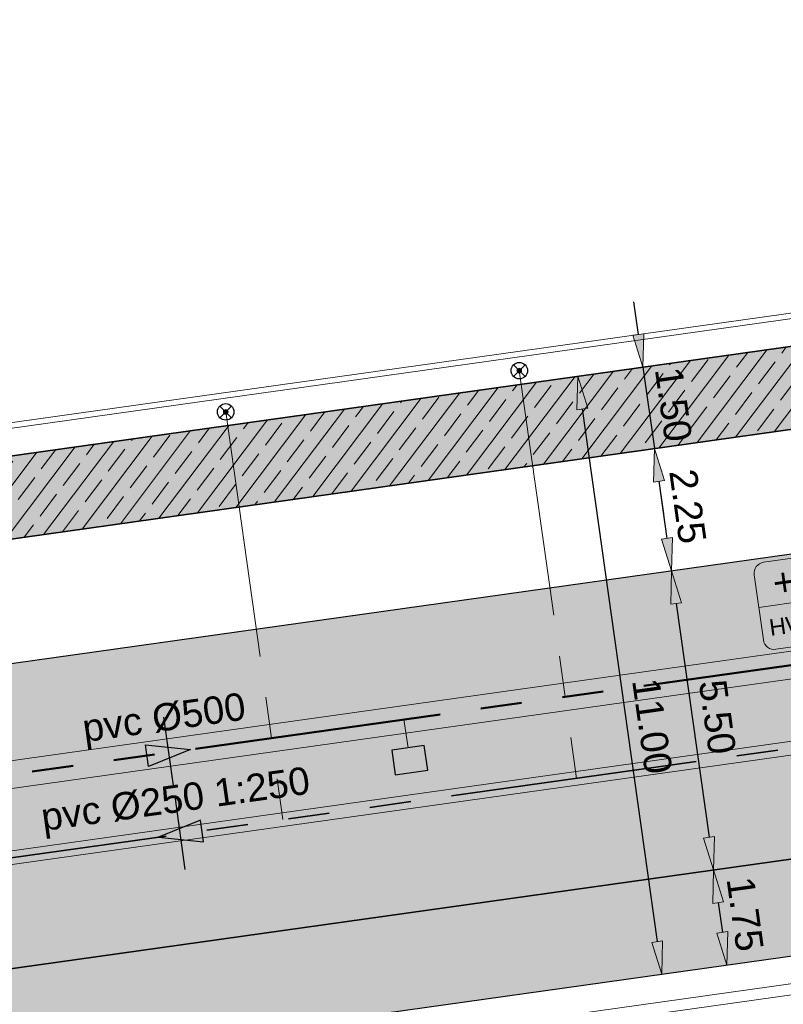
# Model space of a CAD drawing. Extents: x 98477 to 100410, y 398052 to 398969.
# Tile 104 of 256: x 98660 to 98674, y 398264 to 398282. Entities that reach past the tile are written whole.
import ezdxf
from ezdxf.enums import TextEntityAlignment as Align

# ---------------------------------------------------------------- set-up
doc = ezdxf.new("R2010")
doc.units = 0
for name, pattern in [('AL-NUTSTRACE', [17, 5, -3.5, 0, -3.5, 5]), ('RI-DWA', [9.75, 4.5, -0.75, 0.75, -0.75, 0.75, -0.75, 0.75, -0.75]), ('RI-RWA', [8.25, 4.5, -0.75, 0.75, -0.75, 0.75, -0.75])]:
    doc.linetypes.add(name, pattern=pattern)
for name, color, linetype, lineweight in [('N-KO-kantbegrenzing grondwerk', 70, 'Continuous', 25), ('N-KO-kantverharding', 2, 'Continuous', 25), ('N-RI-DWA hoofdriool', 24, 'RI-DWA', 35), ('N-RI-DWA hoofdriool buiswand', 24, 'Continuous', 13), ('N-RI-DWA huisaansluitleiding', 24, 'RI-DWA', 18), ('N-RI-DWA ontstoppingstuk', 24, 'Continuous', 25), ('N-RI-DWA strenginformatie', 24, 'Continuous', 25), ('N-RI-RWA hoofdriool', 162, 'RI-RWA', 50), ('N-RI-RWA hoofdriool buiswand', 162, 'Continuous', 13), ('N-RI-RWA kolkaansluitleiding', 132, 'RI-RWA', 18), ('N-RI-RWA putnummer', 162, 'Continuous', 18), ('N-RI-RWA strenginformatie', 162, 'Continuous', 25), ('N-RI-straatkolk', 7, 'Continuous', 25), ('N-RI-stroomrichting', 7, 'Continuous', 25), ("N-VH-arcering 'MAT' grijs 251", 251, 'Continuous', 18), ('N-VH-arcering printbeton', 8, 'Continuous', 9), ('X-AL-hoogtelijn - Niv 1', 1, 'AL-HOOGTELIJN', 18), ('X-AL-maatvoering VERWERKT', 180, 'Continuous', 18), ('X-AL-nutstrace VERWERKT', 252, 'AL-NUTSTRACE', 18)]:
    doc.layers.add(name, color=color, linetype=linetype, lineweight=lineweight)
doc.layers.add('X-AL-contourlijnen', color=30, linetype='Continuous', plot=False)
doc.layers.add('X-AL-hulplijn riolering', color=30, linetype='Continuous', plot=False)
doc.styles.add('CS Annotative', font='arial.ttf')
doc.styles.get("Standard").update_dxf_attribs({"font": 'txt.shx'})
doc.linetypes.add('AL-HOOGTELIJN', pattern='A,10,-1.5,["H",Standard,S=0.9,R=0,X=-0.3,Y=-0.45],-1.5,30', length=43)
doc.dimstyles.new('CS Annotative', dxfattribs={"dimtxt": 2.5, "dimasz": 3, "dimexe": 0.18, "dimexo": 0.0625, "dimgap": 1, "dimtad": 1, "dimzin": 3, "dimdsep": 46, "dimtxsty": 'CS Annotative', "dimblk": 'CS Dimensionpijl', "dimcen": 0, "dimse1": 1, "dimse2": 1, "dimclrd": 256, "dimclre": 256, "dimadec": 0, "dimazin": 0, "dimtm": 1e-09, "dimtfac": 1, "dimtdec": 0, "dimtofl": 0, "dimtmove": 1, "dimatfit": 1, "dimfxl": 1, "dimtfillclr": 256, "dimtolj": 1, "dimtzin": 3, "dimarcsym": 0})

# ---------------------------------------------------------------- blocks, each defined once
blk = doc.blocks.new('*U139')
at = {"layer": 'N-RI-stroomrichting'}
h = blk.add_hatch(color=256, dxfattribs=at)
h.dxf.hatch_style = 1
h.paths.add_polyline_path([(1.981, 0.278), (-1.841, -1.269), (-2.12, 0.712)])
blk.add_lwpolyline([(1.981, 0.278), (-1.841, -1.269), (-2.12, 0.712)], close=True, dxfattribs=at)
at = {"layer": 'X-AL-hulplijn riolering'}
blk.add_lwpolyline([(0.452, -3.218), (-0.452, 3.218)], dxfattribs=at)
at = {"lineweight": 25, "style": 'CS Annotative'}
blk.add_attdef('Strenginformatie', text='', height=2.5, rotation=8, dxfattribs=at).set_placement((-0.452, 3.218), align=Align.MIDDLE_CENTER)
blk = doc.blocks.new('*U244')
at = {"layer": 'N-RI-stroomrichting'}
h = blk.add_hatch(color=256, dxfattribs=at)
h.dxf.hatch_style = 1
h.paths.add_polyline_path([(-1.981, -0.278), (2.12, -0.712), (1.841, 1.269)])
blk.add_lwpolyline([(-1.981, -0.278), (2.12, -0.712), (1.841, 1.269)], close=True, dxfattribs=at)
at = {"layer": 'X-AL-hulplijn riolering'}
blk.add_lwpolyline([(0.452, -3.218), (-0.452, 3.218)], dxfattribs=at)
at = {"lineweight": 25, "style": 'CS Annotative'}
blk.add_attdef('Strenginformatie', text='', height=2.5, rotation=8, dxfattribs=at).set_placement((-0.452, 3.218), align=Align.MIDDLE_CENTER)
blk = doc.blocks.new('*U637')
at = {"layer": 'X-AL-hulplijn riolering'}
for points in [[(-0.628, 0.628), (0, 0), (0.628, 0.628, 0.414214)], [(0, 0), (-0.628, -0.628, 0.414214), (0.628, -0.628)]]:
    blk.add_hatch(color=256, dxfattribs=at).paths.add_polyline_path(points)
at = {"lineweight": 9}
blk.add_line((-25.558, 2.074), (-13.674, 3.744), dxfattribs=at)
blk.add_lwpolyline([(-24.011, -1.748), (-14.108, -0.356, 0.414214), (-13.257, 0.774), (-14.092, 6.715, 0.414214), (-15.221, 7.566), (-25.124, 6.175, 0.414214), (-25.975, 5.045), (-25.14, -0.896, 0.414214)], format="xyb", close=True)
at = {"layer": 'X-AL-hulplijn riolering'}
for points in [[(0.753, -0.753), (-0.753, 0.753)], [(0.753, 0.753), (-0.753, -0.753)]]:
    blk.add_lwpolyline(points, dxfattribs=at)
blk.add_circle((0, 0), 0.887, dxfattribs=at)
at = {"style": 'CS Annotative'}
for tag, height, p in [('HOOGTE', 2.5, (-19.891, 4.866)), ('NR', 1.5, (-19.341, 0.953))]:
    blk.add_attdef(tag, text='', height=height, rotation=8, dxfattribs=at).set_placement(p, align=Align.MIDDLE_CENTER)
blk = doc.blocks.new('CS Ontstoppingsstuk')
h = blk.add_hatch(color=256)
edge = h.paths.add_edge_path()
edge.add_arc((0, 0), 0.213, 358.55164, 718.55164)
at = {"lineweight": 18, "flags": 128}
for points in [[(-0.53, -0.53), (0.53, 0.53)], [(0.53, -0.53), (-0.53, 0.53)]]:
    blk.add_lwpolyline(points, dxfattribs=at)
blk.add_circle((0, 0), 0.75)
at = {"lineweight": 18}
blk.add_circle((0, 0), 0.213, dxfattribs=at)
blk = doc.blocks.new('*U753')
blk.add_lwpolyline([(-1.329, -1.323), (1.642, -0.905), (1.329, 1.323), (-1.642, 0.905)], close=True)
blk.add_solid([(-1.329, -1.323), (-1.642, 0.905), (-1.329, -1.323), (1.642, -0.905)])
blk = doc.blocks.new('CS Dimensionpijl')
h = blk.add_hatch(color=256)
h.dxf.hatch_style = 1
h.paths.add_polyline_path([(-1, -0.1667), (0, 0), (-1, 0.1667)])
at = {"flags": 128}
blk.add_lwpolyline([(0, 0.5), (0, -0.5)], dxfattribs=at)
blk.add_lwpolyline([(-1, -0.1667), (0, 0), (-1, 0.1667)], close=True, dxfattribs=at)
blk = doc.blocks.new('*D956')
at = {"layer": 'X-AL-maatvoering VERWERKT', "linetype": 'Continuous', "lineweight": -2, "transparency": 16777216}
for p, q in [((98670.943, 398276.463), (98670.859, 398277.057)), ((98671.026, 398275.868), (98671.235, 398274.383)), ((98671.318, 398273.789), (98671.402, 398273.195))]:
    blk.add_line(p, q, dxfattribs=at)
at = {"layer": 'X-AL-maatvoering VERWERKT', "lineweight": -2, "transparency": 16777216, "xscale": 0.6000000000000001, "yscale": 0.6000000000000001, "zscale": 0.6000000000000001}
for p, rotation in [((98671.026, 398275.868), 277.9999999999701), ((98671.235, 398274.383), 97.99999999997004)]:
    blk.add_blockref('CS Dimensionpijl', p, dxfattribs=dict(at, rotation=rotation))
at = {"layer": 'X-AL-maatvoering VERWERKT', "color": 0, "transparency": 16777216, "insert": (98671.581, 398275.189), "char_height": 0.5, "attachment_point": 5, "rotation": 278, "style": 'CS Annotative'}
blk.add_mtext('\\A1;1.50', dxfattribs=at)
blk = doc.blocks.new('*D957')
at = {"layer": 'X-AL-maatvoering VERWERKT', "linetype": 'Continuous', "lineweight": -2, "transparency": 16777216}
blk.add_line((98671.318, 398273.789), (98671.464, 398272.749), dxfattribs=at)
at = {"layer": 'X-AL-maatvoering VERWERKT', "lineweight": -2, "transparency": 16777216, "xscale": 0.6000000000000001, "yscale": 0.6000000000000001, "zscale": 0.6000000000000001}
for p, rotation in [((98671.235, 398274.383), 97.9999999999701), ((98671.548, 398272.155), 277.9999999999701)]:
    blk.add_blockref('CS Dimensionpijl', p, dxfattribs=dict(at, rotation=rotation))
at = {"layer": 'X-AL-maatvoering VERWERKT', "color": 0, "transparency": 16777216, "insert": (98671.842, 398273.332), "char_height": 0.5, "attachment_point": 5, "rotation": 278, "style": 'CS Annotative'}
blk.add_mtext('\\A1;2.25', dxfattribs=at)
blk = doc.blocks.new('*D958')
at = {"layer": 'X-AL-maatvoering VERWERKT', "linetype": 'Continuous', "lineweight": -2, "transparency": 16777216}
blk.add_line((98671.631, 398271.561), (98672.23, 398267.303), dxfattribs=at)
at = {"layer": 'X-AL-maatvoering VERWERKT', "lineweight": -2, "transparency": 16777216, "xscale": 0.6000000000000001, "yscale": 0.6000000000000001, "zscale": 0.6000000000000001}
for p, rotation in [((98671.548, 398272.155), 97.9999999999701), ((98672.313, 398266.708), 277.9999999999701)]:
    blk.add_blockref('CS Dimensionpijl', p, dxfattribs=dict(at, rotation=rotation))
at = {"layer": 'X-AL-maatvoering VERWERKT', "color": 0, "transparency": 16777216, "insert": (98672.382, 398269.495), "char_height": 0.5, "attachment_point": 5, "rotation": 278, "style": 'CS Annotative'}
blk.add_mtext('\\A1;5.50', dxfattribs=at)
blk = doc.blocks.new('*D959')
at = {"layer": 'X-AL-maatvoering VERWERKT', "linetype": 'Continuous', "lineweight": -2, "transparency": 16777216}
blk.add_line((98672.397, 398266.114), (98672.473, 398265.57), dxfattribs=at)
at = {"layer": 'X-AL-maatvoering VERWERKT', "lineweight": -2, "transparency": 16777216, "xscale": 0.6000000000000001, "yscale": 0.6000000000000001, "zscale": 0.6000000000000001}
for p, rotation in [((98672.313, 398266.708), 97.9999999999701), ((98672.557, 398264.976), 277.9999999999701)]:
    blk.add_blockref('CS Dimensionpijl', p, dxfattribs=dict(at, rotation=rotation))
at = {"layer": 'X-AL-maatvoering VERWERKT', "color": 0, "transparency": 16777216, "insert": (98672.886, 398265.905), "char_height": 0.5, "attachment_point": 5, "rotation": 278, "style": 'CS Annotative'}
blk.add_mtext('\\A1;1.75', dxfattribs=at)
blk = doc.blocks.new('*D1137')
at = {"layer": 'X-AL-maatvoering VERWERKT', "linetype": 'Continuous', "lineweight": -2, "transparency": 16777216}
blk.add_line((98669.921, 398275.107), (98671.285, 398265.403), dxfattribs=at)
at = {"layer": 'X-AL-maatvoering VERWERKT', "lineweight": -2, "transparency": 16777216, "xscale": 0.6000000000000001, "yscale": 0.6000000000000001, "zscale": 0.6000000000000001}
for p, rotation in [((98669.838, 398275.701), 97.99999999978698), ((98671.369, 398264.809), 277.999999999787)]:
    blk.add_blockref('CS Dimensionpijl', p, dxfattribs=dict(at, rotation=rotation))
at = {"layer": 'X-AL-maatvoering VERWERKT', "color": 0, "transparency": 16777216, "insert": (98671.193, 398269.328), "char_height": 0.5, "attachment_point": 5, "rotation": 278, "style": 'CS Annotative'}
blk.add_mtext('\\A1;11.00', dxfattribs=at)

msp = doc.modelspace()

# ---------------------------------------------------------------- hatches: boundary and pattern name
at = {"layer": "N-VH-arcering 'MAT' grijs 251"}
h = msp.add_hatch(color=256, dxfattribs=at)
h.dxf.hatch_style = 1
edge = h.paths.add_edge_path()
edge.add_line((98801.71, 398275.503), (98759.079, 398269.511))
edge.add_arc((98758.557, 398273.225), 3.75, 188, 278, ccw=False)
edge.add_line((98754.843, 398272.703), (98754.732, 398273.495))
edge.add_arc((98759.436, 398274.156), 4.75, 98, 188, ccw=False)
edge.add_line((98758.775, 398278.86), (98802.644, 398285.025))
edge.add_arc((98800.8, 398298.146), 13.25, 278, 315.3696)
edge.add_arc((98814.321, 398284.798), 5.75, 98, 135.3696, ccw=False)
edge.add_line((98813.521, 398290.492), (98817.945, 398291.114))
edge.add_arc((98818.745, 398285.42), 5.75, 8, 98, ccw=False)
edge.add_line((98824.439, 398286.22), (98832.122, 398231.557))
edge.add_arc((98824.447, 398230.479), 7.75, -36.9034, 8, ccw=False)
edge.add_line((98830.645, 398225.825), (98822.025, 398214.347))
edge.add_arc((98828.622, 398209.393), 8.25, 143.0966, 188)
edge.add_line((98820.453, 398208.245), (98820.952, 398204.691))
edge.add_line((98820.952, 398204.691), (98824.988, 398175.974))
edge.add_line((98824.988, 398175.974), (98826.345, 398166.319))
edge.add_arc((98829.563, 398166.771), 3.25, 188, 278)
edge.add_line((98830.016, 398163.553), (98845.496, 398165.728))
edge.add_line((98845.496, 398165.728), (98850.051, 398166.368))
edge.add_line((98850.051, 398166.368), (98871.26, 398169.349))
edge.add_line((98871.26, 398169.349), (98879.777, 398170.546))
edge.add_line((98879.777, 398170.546), (98895.918, 398172.814))
edge.add_line((98895.918, 398172.814), (98895.013, 398179.251))
edge.add_line((98895.013, 398179.251), (98835.845, 398170.936))
edge.add_arc((98835.184, 398175.639), 4.75, 188, 278, ccw=False)
edge.add_line((98830.48, 398174.978), (98825.977, 398207.018))
edge.add_arc((98833.652, 398208.097), 7.75, 143.0966, 188, ccw=False)
edge.add_line((98827.454, 398212.751), (98836.074, 398224.229))
edge.add_arc((98829.477, 398229.183), 8.25, 323.0966, 368)
edge.add_line((98837.646, 398230.331), (98837.342, 398232.493))
edge.add_line((98837.342, 398232.493), (98837.342, 398232.493))
edge.add_line((98837.342, 398232.493), (98829.688, 398286.958))
edge.add_arc((98835.382, 398287.758), 5.75, 98, 188, ccw=False)
edge.add_line((98834.582, 398293.452), (98882.505, 398300.187))
edge.add_arc((98883.618, 398292.265), 8, 11.632, 98, ccw=False)
edge.add_line((98891.454, 398293.878), (98891, 398296.086))
edge.add_line((98891, 398296.086), (98889.023, 398305.688))
edge.add_line((98889.023, 398305.688), (98888.557, 398307.974))
edge.add_line((98888.557, 398307.974), (98887.385, 398314.76))
edge.add_arc((98879.502, 398313.398), 8, -82, 9.8011, ccw=False)
edge.add_line((98880.615, 398305.476), (98872.945, 398304.398))
edge.add_arc((98872.423, 398308.111), 3.75, 189.4265, 278, ccw=False)
edge.add_arc((92946.735, 397324.304), 6003.05, 9.426501, 10.6116601)
edge.add_line((98847.121, 398429.774), (98842.313, 398429.098))
edge.add_arc((92946.735, 397324.304), 5998.2, 9.4285467, 10.6137733, ccw=False)
edge.add_arc((98860.089, 398306.469), 3.84, -81.4341, 6.6574, ccw=False)
edge.add_line((98860.661, 398302.671), (98847.185, 398300.777))
edge.add_line((98847.185, 398300.777), (98842.63, 398300.137))
edge.add_line((98842.63, 398300.137), (98820.151, 398296.978))
edge.add_arc((98819.35, 398302.672), 5.75, 188, 278, ccw=False)
edge.add_line((98813.656, 398301.872), (98812.306, 398311.477))
edge.add_line((98812.306, 398311.477), (98811.109, 398319.994))
edge.add_line((98811.109, 398319.994), (98809.244, 398333.263))
edge.add_line((98809.244, 398333.263), (98808.674, 398337.323))
edge.add_line((98808.674, 398337.323), (98807.714, 398344.156))
edge.add_line((98807.714, 398344.156), (98807.707, 398344.206))
edge.add_line((98807.707, 398344.206), (98811.668, 398344.762))
edge.add_line((98811.668, 398344.762), (98829.492, 398347.268))
edge.add_line((98829.492, 398347.268), (98831.968, 398347.616))
edge.add_line((98831.968, 398347.616), (98831.064, 398354.052))
edge.add_line((98831.064, 398354.052), (98828.588, 398353.704))
edge.add_line((98828.588, 398353.704), (98810.763, 398351.199))
edge.add_line((98810.763, 398351.199), (98806.802, 398350.643))
edge.add_line((98806.802, 398350.643), (98806.795, 398350.692))
edge.add_line((98806.795, 398350.692), (98805.146, 398362.424))
edge.add_line((98805.146, 398362.424), (98805.048, 398363.12))
edge.add_line((98805.048, 398363.12), (98803.991, 398370.646))
edge.add_line((98803.991, 398370.646), (98802.488, 398381.341))
edge.add_line((98802.488, 398381.341), (98801.43, 398388.867))
edge.add_line((98801.43, 398388.867), (98799.927, 398399.562))
edge.add_line((98799.927, 398399.562), (98798.869, 398407.088))
edge.add_line((98798.869, 398407.088), (98797.366, 398417.783))
edge.add_line((98797.366, 398417.783), (98796.795, 398421.843))
edge.add_line((98796.795, 398421.843), (98795.884, 398428.329))
edge.add_line((98795.884, 398428.329), (98795.877, 398428.379))
edge.add_line((98795.877, 398428.379), (98799.838, 398428.935))
edge.add_line((98799.838, 398428.935), (98817.663, 398431.44))
edge.add_line((98817.663, 398431.44), (98820.138, 398431.788))
edge.add_line((98820.138, 398431.788), (98819.234, 398438.225))
edge.add_line((98819.234, 398438.225), (98816.758, 398437.877))
edge.add_line((98816.758, 398437.877), (98798.933, 398435.372))
edge.add_line((98798.933, 398435.372), (98794.972, 398434.815))
edge.add_line((98794.972, 398434.815), (98794.965, 398434.865))
edge.add_line((98794.965, 398434.865), (98793.379, 398446.154))
edge.add_line((98793.379, 398446.154), (98792.739, 398450.709))
edge.add_line((98792.739, 398450.709), (98789.338, 398474.904))
edge.add_line((98789.338, 398474.904), (98783.892, 398474.138))
edge.add_line((98783.892, 398474.138), (98786.763, 398453.707))
edge.add_arc((98782.059, 398453.046), 4.75, -82, 8, ccw=False)
edge.add_line((98782.72, 398448.342), (98773.115, 398446.992))
edge.add_line((98773.115, 398446.992), (98764.599, 398445.795))
edge.add_line((98764.599, 398445.795), (98743.407, 398442.817))
edge.add_line((98743.407, 398442.817), (98734.891, 398441.62))
edge.add_line((98734.891, 398441.62), (98611.8, 398424.321))
edge.add_line((98611.8, 398424.321), (98607.657, 398453.801))
edge.add_arc((98611.637, 398454.122), 3.993, 101.3918, 184.6082, ccw=False)
edge.add_line((98610.849, 398458.036), (98611.839, 398458.175))
edge.add_line((98611.839, 398458.175), (98639.566, 398462.072))
edge.add_line((98639.566, 398462.072), (98641.547, 398462.351))
edge.add_line((98641.547, 398462.351), (98659.372, 398464.856))
edge.add_line((98659.372, 398464.856), (98661.847, 398465.204))
edge.add_line((98661.847, 398465.204), (98660.943, 398471.64))
edge.add_line((98660.943, 398471.64), (98649.901, 398470.089))
edge.add_line((98649.901, 398470.089), (98624.649, 398466.54))
edge.add_line((98624.649, 398466.54), (98622.669, 398466.261))
edge.add_line((98622.669, 398466.261), (98604.844, 398463.756))
edge.add_line((98604.844, 398463.756), (98602.864, 398463.478))
edge.add_line((98602.864, 398463.478), (98594.941, 398462.365))
edge.add_line((98594.941, 398462.365), (98576.275, 398459.741))
edge.add_line((98576.275, 398459.741), (98577.18, 398453.304))
edge.add_line((98577.18, 398453.304), (98578.17, 398453.444))
edge.add_line((98578.17, 398453.444), (98598.471, 398456.294))
edge.add_arc((98598.792, 398452.314), 3.993, 11.4249, 94.6095, ccw=False)
edge.add_line((98602.706, 398453.105), (98606.849, 398423.625))
edge.add_line((98606.849, 398423.625), (98548.819, 398415.469))
edge.add_arc((98548.158, 398420.173), 4.75, 188, 278, ccw=False)
edge.add_line((98543.454, 398419.512), (98539.768, 398445.74))
edge.add_line((98539.768, 398445.74), (98538.976, 398445.629))
edge.add_line((98538.976, 398445.629), (98538.732, 398447.362))
edge.add_line((98538.732, 398447.362), (98534.771, 398446.805))
edge.add_line((98534.771, 398446.805), (98536.53, 398434.292))
edge.add_line((98536.53, 398434.292), (98537.17, 398429.737))
edge.add_line((98537.17, 398429.737), (98538.395, 398421.022))
edge.add_line((98538.395, 398421.022), (98539.035, 398416.467))
edge.add_line((98539.035, 398416.467), (98541.025, 398402.306))
edge.add_line((98541.025, 398402.306), (98541.665, 398397.751))
edge.add_line((98541.665, 398397.751), (98543.656, 398383.59))
edge.add_line((98543.656, 398383.59), (98544.296, 398379.035))
edge.add_line((98544.296, 398379.035), (98545.604, 398369.727))
edge.add_arc((98543.871, 398369.483), 1.75, -82, 8, ccw=False)
edge.add_line((98544.115, 398367.75), (98522.477, 398364.709))
edge.add_line((98522.477, 398364.709), (98523.215, 398359.461))
edge.add_line((98523.215, 398359.461), (98545.05, 398362.529))
edge.add_line((98545.05, 398362.529), (98549.605, 398363.17))
edge.add_line((98549.605, 398363.17), (98564.162, 398365.215))
edge.add_arc((98564.824, 398360.512), 4.75, 8, 98, ccw=False)
edge.add_line((98569.527, 398361.173), (98576.5, 398311.56))
edge.add_arc((98571.796, 398310.899), 4.75, -82, 8, ccw=False)
edge.add_line((98572.457, 398306.195), (98563.842, 398304.985))
edge.add_line((98563.842, 398304.985), (98559.287, 398304.344))
edge.add_line((98559.287, 398304.344), (98541.016, 398301.777))
edge.add_line((98541.016, 398301.777), (98541.754, 398296.528))
edge.add_line((98541.754, 398296.528), (98553.885, 398298.233))
edge.add_arc((98554.128, 398296.5), 1.75, 8, 98, ccw=False)
edge.add_line((98555.861, 398296.744), (98557.35, 398286.148))
edge.add_line((98557.35, 398286.148), (98557.99, 398281.593))
edge.add_line((98557.99, 398281.593), (98560.134, 398266.343))
edge.add_line((98560.134, 398266.343), (98560.774, 398261.787))
edge.add_line((98560.774, 398261.787), (98562.917, 398246.537))
edge.add_line((98562.917, 398246.537), (98563.557, 398241.982))
edge.add_line((98563.557, 398241.982), (98565.701, 398226.732))
edge.add_line((98565.701, 398226.732), (98566.341, 398222.177))
edge.add_line((98566.341, 398222.177), (98567.566, 398213.462))
edge.add_line((98567.566, 398213.462), (98568.206, 398208.907))
edge.add_line((98568.206, 398208.907), (98576.531, 398149.669))
edge.add_line((98576.531, 398149.669), (98576.556, 398149.491))
edge.add_line((98576.556, 398149.491), (98535.46, 398143.715))
edge.add_line((98535.46, 398143.715), (98536.347, 398137.407))
edge.add_line((98536.347, 398137.407), (98537.337, 398137.546))
edge.add_line((98537.337, 398137.546), (98577.443, 398143.183))
edge.add_line((98577.443, 398143.183), (98578.765, 398133.775))
edge.add_line((98578.765, 398133.775), (98538.659, 398128.139))
edge.add_line((98538.659, 398128.139), (98537.669, 398128))
edge.add_line((98537.669, 398128), (98538.573, 398121.563))
edge.add_line((98538.573, 398121.563), (98579.669, 398127.339))
edge.add_line((98579.669, 398127.339), (98579.676, 398127.289))
edge.add_line((98579.676, 398127.289), (98580.766, 398119.535))
edge.add_line((98580.766, 398119.535), (98582.575, 398106.662))
edge.add_line((98582.575, 398106.662), (98583.062, 398103.196))
edge.add_line((98583.062, 398103.196), (98584.872, 398090.322))
edge.add_line((98584.872, 398090.322), (98585.359, 398086.856))
edge.add_line((98585.359, 398086.856), (98587.168, 398073.983))
edge.add_line((98587.168, 398073.983), (98588.149, 398067.001))
edge.add_arc((98585.921, 398066.688), 2.25, -71.0527, 8, ccw=False)
edge.add_line((98586.652, 398064.56), (98587.088, 398064.71))
edge.add_line((98587.088, 398064.71), (98595.765, 398067.689))
edge.add_line((98595.765, 398067.689), (98596.093, 398067.801))
edge.add_arc((98595.362, 398069.929), 2.25, 188, 288.9473, ccw=False)
edge.add_line((98593.134, 398069.616), (98582.466, 398145.525))
edge.add_arc((98587.169, 398146.186), 4.75, 98, 188, ccw=False)
edge.add_line((98586.508, 398150.89), (98609.067, 398154.06))
edge.add_line((98609.067, 398154.06), (98621.308, 398156.2))
edge.add_line((98621.308, 398156.2), (98618.713, 398174.661))
edge.add_line((98618.713, 398174.661), (98600.889, 398172.156))
edge.add_line((98600.889, 398172.156), (98602.706, 398159.225))
edge.add_line((98602.706, 398159.225), (98585.673, 398156.831))
edge.add_arc((98585.086, 398161.633), 4.838, 189.0296, 276.9704, ccw=False)
edge.add_line((98580.308, 398160.874), (98573.635, 398208.357))
edge.add_line((98573.635, 398208.357), (98572.717, 398214.893))
edge.add_line((98572.717, 398214.893), (98570.017, 398234.104))
edge.add_line((98570.017, 398234.104), (98569.098, 398240.64))
edge.add_line((98569.098, 398240.64), (98568.632, 398243.957))
edge.add_line((98568.632, 398243.957), (98568.166, 398247.275))
edge.add_arc((98572.869, 398247.936), 4.75, 98, 188, ccw=False)
edge.add_line((98572.208, 398252.64), (98597.856, 398256.244))
edge.add_line((98597.856, 398256.244), (98604.392, 398257.163))
edge.add_line((98604.392, 398257.163), (98619.642, 398259.306))
edge.add_line((98619.642, 398259.306), (98626.178, 398260.225))
edge.add_line((98626.178, 398260.225), (98639.447, 398262.089))
edge.add_line((98639.447, 398262.089), (98639.497, 398262.096))
edge.add_line((98639.497, 398262.096), (98640.054, 398258.135))
edge.add_line((98640.054, 398258.135), (98641.863, 398245.262))
edge.add_line((98641.863, 398245.262), (98642.141, 398243.281))
edge.add_line((98642.141, 398243.281), (98643.255, 398235.359))
edge.add_line((98643.255, 398235.359), (98644.577, 398225.952))
edge.add_line((98644.577, 398225.952), (98646.038, 398215.554))
edge.add_line((98646.038, 398215.554), (98646.386, 398213.078))
edge.add_line((98646.386, 398213.078), (98652.823, 398213.983))
edge.add_line((98652.823, 398213.983), (98652.475, 398216.458))
edge.add_line((98652.475, 398216.458), (98651.709, 398221.905))
edge.add_line((98651.709, 398221.905), (98651.431, 398223.885))
edge.add_line((98651.431, 398223.885), (98649.622, 398236.759))
edge.add_line((98649.622, 398236.759), (98649.343, 398238.739))
edge.add_line((98649.343, 398238.739), (98646.49, 398259.04))
edge.add_line((98646.49, 398259.04), (98645.934, 398263.001))
edge.add_line((98645.934, 398263.001), (98645.983, 398263.008))
edge.add_line((98645.983, 398263.008), (98654.398, 398264.191))
edge.add_line((98654.398, 398264.191), (98722.625, 398273.779))
edge.add_line((98722.625, 398273.779), (98731.142, 398274.976))
edge.add_line((98731.142, 398274.976), (98743.97, 398276.779))
edge.add_arc((98744.557, 398271.977), 4.838, 9.0296, 96.9704, ccw=False)
edge.add_line((98749.335, 398272.737), (98750.727, 398262.834))
edge.add_line((98750.727, 398262.834), (98752.41, 398263.07))
edge.add_line((98752.41, 398263.07), (98756.966, 398263.711))
edge.add_line((98756.966, 398263.711), (98772.216, 398265.854))
edge.add_line((98772.216, 398265.854), (98776.771, 398266.494))
edge.add_line((98776.771, 398266.494), (98795.982, 398269.194))
edge.add_line((98795.982, 398269.194), (98800.537, 398269.834))
edge.add_line((98800.537, 398269.834), (98802.468, 398270.106))
edge.add_line((98802.468, 398270.106), (98801.71, 398275.503))
edge = h.paths.add_edge_path(flags=16)
edge.add_line((98744.062, 398333.464), (98751.984, 398334.577))
edge.add_line((98751.984, 398334.577), (98753.966, 398334.856))
edge.add_line((98753.966, 398334.856), (98764.363, 398336.317))
edge.add_line((98764.363, 398336.317), (98764.363, 398336.317))
edge.add_line((98764.363, 398336.317), (98766.343, 398336.595))
edge.add_line((98766.343, 398336.595), (98774.265, 398337.708))
edge.add_line((98774.265, 398337.708), (98774.247, 398337.837))
edge.add_line((98774.247, 398337.837), (98802.49, 398341.806))
edge.add_line((98802.49, 398341.806), (98803.019, 398338.043))
edge.add_line((98803.019, 398338.043), (98808.474, 398299.225))
edge.add_arc((98800.8, 398298.146), 7.75, -82, 8, ccw=False)
edge.add_line((98801.878, 398290.472), (98771.967, 398286.268))
edge.add_line((98771.967, 398286.268), (98767.412, 398285.628))
edge.add_line((98767.412, 398285.628), (98755.133, 398283.902))
edge.add_line((98755.133, 398283.902), (98746.617, 398282.705))
edge.add_line((98746.617, 398282.705), (98730.376, 398280.423))
edge.add_line((98730.376, 398280.423), (98721.86, 398279.226))
edge.add_line((98721.86, 398279.226), (98654.328, 398269.735))
edge.add_arc((98653.667, 398274.439), 4.75, 188, 278, ccw=False)
edge.add_line((98648.963, 398273.778), (98644.134, 398308.14))
edge.add_line((98644.134, 398308.14), (98642.937, 398316.656))
edge.add_line((98642.937, 398316.656), (98640.3, 398335.422))
edge.add_line((98640.3, 398335.422), (98638.121, 398335.116))
edge.add_line((98638.121, 398335.116), (98637.23, 398334.99))
edge.add_line((98637.23, 398334.99), (98635.051, 398334.684))
edge.add_line((98635.051, 398334.684), (98635.74, 398329.782))
edge.add_line((98635.74, 398329.782), (98636.937, 398321.266))
edge.add_line((98636.937, 398321.266), (98638.385, 398310.967))
edge.add_line((98638.385, 398310.967), (98639.025, 398306.412))
edge.add_line((98639.025, 398306.412), (98641.168, 398291.162))
edge.add_line((98641.168, 398291.162), (98642.365, 398282.646))
edge.add_line((98642.365, 398282.646), (98643.715, 398273.04))
edge.add_arc((98639.011, 398272.379), 4.75, -82, 8, ccw=False)
edge.add_line((98639.672, 398267.675), (98619.322, 398264.815))
edge.add_line((98619.322, 398264.815), (98614.272, 398264.105))
edge.add_line((98614.272, 398264.105), (98593.922, 398261.245))
edge.add_arc((98593.261, 398265.949), 4.75, 188, 278, ccw=False)
edge.add_line((98588.557, 398265.288), (98581.779, 398313.514))
edge.add_line((98581.779, 398313.514), (98580.582, 398322.03))
edge.add_line((98580.582, 398322.03), (98575.231, 398360.106))
edge.add_line((98575.231, 398360.106), (98574.591, 398364.661))
edge.add_line((98574.591, 398364.661), (98572.663, 398378.377))
edge.add_line((98572.663, 398378.377), (98571.188, 398388.873))
edge.add_line((98571.188, 398388.873), (98568.516, 398407.887))
edge.add_arc((98573.22, 398408.548), 4.75, 98, 188, ccw=False)
edge.add_line((98572.559, 398413.251), (98607.119, 398418.109))
edge.add_line((98607.119, 398418.109), (98607.614, 398418.178))
edge.add_line((98607.614, 398418.178), (98611.584, 398389.936))
edge.add_line((98611.584, 398389.936), (98611.455, 398389.918))
edge.add_line((98611.455, 398389.918), (98613.264, 398377.044))
edge.add_line((98613.264, 398377.044), (98613.334, 398376.549))
edge.add_line((98613.334, 398376.549), (98626.207, 398378.358))
edge.add_line((98626.207, 398378.358), (98628.188, 398378.637))
edge.add_line((98628.188, 398378.637), (98636.11, 398379.75))
edge.add_line((98636.11, 398379.75), (98648.369, 398381.473))
edge.add_line((98648.369, 398381.473), (98647.465, 398387.91))
edge.add_line((98647.465, 398387.91), (98634.591, 398386.1))
edge.add_line((98634.591, 398386.1), (98632.492, 398385.805))
edge.add_line((98632.492, 398385.805), (98619.737, 398384.013))
edge.add_line((98619.737, 398384.013), (98617.509, 398383.7))
edge.add_line((98617.509, 398383.7), (98612.566, 398418.874))
edge.add_line((98612.566, 398418.874), (98613.061, 398418.944))
edge.add_line((98613.061, 398418.944), (98667.575, 398426.605))
edge.add_line((98667.575, 398426.605), (98722.089, 398434.267))
edge.add_line((98722.089, 398434.267), (98726.149, 398434.837))
edge.add_line((98726.149, 398434.837), (98759.422, 398439.513))
edge.add_line((98759.422, 398439.513), (98763.483, 398440.084))
edge.add_line((98763.483, 398440.084), (98783.486, 398442.895))
edge.add_arc((98784.147, 398438.192), 4.75, 8, 98, ccw=False)
edge.add_line((98788.851, 398438.853), (98795.615, 398390.726))
edge.add_arc((98790.911, 398390.065), 4.75, -82, 8, ccw=False)
edge.add_line((98791.572, 398385.361), (98787.363, 398384.769))
edge.add_line((98787.363, 398384.769), (98774.49, 398382.96))
edge.add_line((98774.49, 398382.96), (98766.122, 398381.784))
edge.add_line((98766.122, 398381.784), (98766.072, 398381.777))
edge.add_line((98766.072, 398381.777), (98764.945, 398389.798))
edge.add_line((98764.945, 398389.798), (98762.092, 398410.099))
edge.add_line((98762.092, 398410.099), (98761.953, 398411.089))
edge.add_line((98761.953, 398411.089), (98755.516, 398410.184))
edge.add_line((98755.516, 398410.184), (98755.655, 398409.194))
edge.add_line((98755.655, 398409.194), (98758.508, 398388.894))
edge.add_line((98758.508, 398388.894), (98759.636, 398380.872))
edge.add_line((98759.636, 398380.872), (98759.586, 398380.865))
edge.add_line((98759.586, 398380.865), (98748.792, 398379.348))
edge.add_line((98748.792, 398379.348), (98744.237, 398378.708))
edge.add_line((98744.237, 398378.708), (98741.316, 398378.298))
edge.add_line((98741.316, 398378.298), (98735.869, 398377.532))
edge.add_line((98735.869, 398377.532), (98732.948, 398377.122))
edge.add_line((98732.948, 398377.122), (98728.393, 398376.482))
edge.add_line((98728.393, 398376.482), (98718.319, 398375.066))
edge.add_arc((98720.442, 398359.964), 15.25, 98, 128)
edge.add_line((98711.053, 398371.981), (98707.249, 398369.01))
edge.add_line((98707.249, 398369.01), (98710.512, 398364.833))
edge.add_line((98710.512, 398364.833), (98713.62, 398367.262))
edge.add_arc((98721.254, 398357.324), 12.531, 99.3779, 127.5301, ccw=False)
edge.add_line((98719.212, 398369.688), (98728.557, 398371.001))
edge.add_line((98728.557, 398371.001), (98733.112, 398371.641))
edge.add_line((98733.112, 398371.641), (98743.906, 398373.158))
edge.add_line((98743.906, 398373.158), (98752.423, 398374.355))
edge.add_line((98752.423, 398374.355), (98763.216, 398375.872))
edge.add_line((98763.216, 398375.872), (98767.772, 398376.512))
edge.add_line((98767.772, 398376.512), (98793.321, 398380.103))
edge.add_arc((98793.768, 398376.291), 3.838, 9.3042, 96.6958, ccw=False)
edge.add_line((98797.556, 398376.911), (98799.602, 398362.354))
edge.add_line((98799.602, 398362.354), (98801.641, 398347.847))
edge.add_line((98801.641, 398347.847), (98801.71, 398347.352))
edge.add_line((98801.71, 398347.352), (98773.468, 398343.383))
edge.add_line((98773.468, 398343.383), (98773.361, 398344.145))
edge.add_line((98773.361, 398344.145), (98770.885, 398343.797))
edge.add_line((98770.885, 398343.797), (98758.012, 398341.988))
edge.add_line((98758.012, 398341.988), (98756.031, 398341.71))
edge.add_line((98756.031, 398341.71), (98743.158, 398339.9))
edge.add_line((98743.158, 398339.9), (98743.158, 398339.9))
edge.add_line((98743.158, 398339.9), (98742.167, 398339.761))
edge.add_line((98742.167, 398339.761), (98743.072, 398333.324))
edge.add_line((98743.072, 398333.324), (98744.062, 398333.464))
edge = h.paths.add_edge_path(flags=16)
edge.add_line((98545.99, 398402.903), (98545.74, 398404.686))
edge.add_arc((98550.444, 398405.347), 4.75, 98, 188, ccw=False)
edge.add_line((98549.783, 398410.05), (98557.705, 398411.164))
edge.add_arc((98558.366, 398406.46), 4.75, 8, 98, ccw=False)
edge.add_line((98563.07, 398407.121), (98563.355, 398405.091))
edge.add_line((98563.355, 398405.091), (98565.095, 398392.713))
edge.add_line((98565.095, 398392.713), (98565.443, 398390.237))
edge.add_line((98565.443, 398390.237), (98567.182, 398377.859))
edge.add_line((98567.182, 398377.859), (98567.468, 398375.829))
edge.add_arc((98562.764, 398375.168), 4.75, -82, 8, ccw=False)
edge.add_line((98563.425, 398370.464), (98555.503, 398369.35))
edge.add_arc((98554.842, 398374.054), 4.75, 188, 278, ccw=False)
edge.add_line((98550.138, 398373.393), (98549.887, 398375.176))
edge.add_line((98549.887, 398375.176), (98548.078, 398388.049))
edge.add_line((98548.078, 398388.049), (98547.8, 398390.03))
edge.add_line((98547.8, 398390.03), (98545.99, 398402.903))
edge = h.paths.add_edge_path(flags=16)
edge.add_line((98580.974, 398279.723), (98580.696, 398281.704))
edge.add_line((98580.696, 398281.704), (98579.235, 398292.102))
edge.add_line((98579.235, 398292.102), (98578.56, 398296.904))
edge.add_arc((98573.856, 398296.243), 4.75, 8, 98)
edge.add_line((98573.195, 398300.947), (98565.57, 398299.875))
edge.add_arc((98566.231, 398295.172), 4.75, 98, 186.1904)
edge.add_line((98561.508, 398294.659), (98561.506, 398294.659))
edge.add_line((98561.506, 398294.659), (98563.663, 398279.31))
edge.add_line((98563.663, 398279.31), (98563.942, 398277.329))
edge.add_line((98563.942, 398277.329), (98566.099, 398261.98))
edge.add_line((98566.099, 398261.98), (98566.101, 398261.981))
edge.add_arc((98570.782, 398262.79), 4.75, 189.8096, 278)
edge.add_line((98571.443, 398258.086), (98579.068, 398259.158))
edge.add_arc((98578.407, 398263.862), 4.75, 278, 368)
edge.add_line((98583.111, 398264.523), (98582.436, 398269.325))
edge.add_line((98582.436, 398269.325), (98580.974, 398279.723))
edge = h.paths.add_edge_path(flags=16)
edge.add_line((98615.081, 398162.782), (98614.489, 398166.998))
edge.add_arc((98612.756, 398166.755), 1.75, 8, 98)
edge.add_line((98612.512, 398168.488), (98608.551, 398167.931))
edge.add_arc((98608.795, 398166.198), 1.75, 98, 188)
edge.add_line((98607.062, 398165.955), (98607.654, 398161.738))
edge.add_arc((98609.387, 398161.982), 1.75, 188, 278)
edge.add_line((98609.631, 398160.249), (98613.592, 398160.805))
edge.add_arc((98613.348, 398162.538), 1.75, 278, 368)
at = {"layer": 'N-VH-arcering printbeton'}
h = msp.add_hatch(dxfattribs=at)
h.set_pattern_fill('CS-PRINTBETON', color=256)
h.set_pattern_definition([(53, (19448.5478, 79321.5494), (-0.399317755, 0.3009075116), []), (53, (19448.8944, 79321.59813), (-0.399317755, 0.3009075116), [0.5, -0.2])])
edge = h.paths.add_edge_path()
edge.add_line((98682.178, 398277.436), (98649.208, 398272.802))
edge.add_arc((98653.667, 398274.439), 4.75, 200.1532, 219.7569)
edge.add_line((98650.016, 398271.401), (98682.386, 398275.95))
edge.add_line((98682.386, 398275.95), (98682.178, 398277.436))
h = msp.add_hatch(dxfattribs=at)
h.set_pattern_fill('CS-PRINTBETON', color=256)
h.set_pattern_definition([(45, (0, 0), (-0.3535533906, 0.3535533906), []), (45, (0.35, 0), (-0.3535533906, 0.3535533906), [0.5, -0.2])])
edge = h.paths.add_edge_path()
edge.add_arc((97822.037, 398234.152), 862, 0.21516, 2.15086, ccw=False)
edge.add_arc((98667.032, 398237.325), 17, -30.9542, 0.2152, ccw=False)
edge.add_line((98681.61, 398228.581), (98684.183, 398227.038))
edge.add_arc((98667.032, 398237.325), 20, 329.0458, 360.2152)
edge.add_arc((97822.037, 398234.152), 865, 0.21516, 2.171217)
edge.add_line((98686.416, 398266.923), (98747.816, 398275.553))
edge.add_arc((98744.557, 398271.977), 4.838, 47.6501, 96.9704)
edge.add_line((98743.97, 398276.779), (98731.142, 398274.976))
edge.add_line((98731.142, 398274.976), (98722.625, 398273.779))
edge.add_line((98722.625, 398273.779), (98654.398, 398264.191))
edge.add_line((98654.398, 398264.191), (98645.934, 398263.001))
edge.add_line((98645.934, 398263.001), (98646.177, 398261.268))
edge.add_line((98646.177, 398261.268), (98650.98, 398261.943))
edge.add_line((98650.98, 398261.943), (98651.293, 398259.715))
edge.add_line((98651.293, 398259.715), (98651.442, 398259.736))
edge.add_line((98651.442, 398259.736), (98654.295, 398239.435))
edge.add_line((98654.295, 398239.435), (98654.146, 398239.414))
edge.add_line((98654.146, 398239.414), (98654.425, 398237.434))
edge.add_line((98654.425, 398237.434), (98654.573, 398237.455))
edge.add_line((98654.573, 398237.455), (98656.382, 398224.581))
edge.add_line((98656.382, 398224.581), (98656.234, 398224.56))
edge.add_line((98656.234, 398224.56), (98656.512, 398222.58))
edge.add_line((98656.512, 398222.58), (98656.661, 398222.601))
edge.add_line((98656.661, 398222.601), (98657.419, 398217.204))
edge.add_line((98657.419, 398217.204), (98659.152, 398217.447))
edge.add_line((98659.152, 398217.447), (98652.862, 398262.208))
edge.add_line((98652.862, 398262.208), (98683.43, 398266.504))

# ---------------------------------------------------------------- linework, layer by layer
at = {"layer": 'N-KO-kantbegrenzing grondwerk', "flags": 128}
msp.add_lwpolyline([(98649.208, 398272.802), (98682.178, 398277.436), (98682.386, 398275.95), (98650.016, 398271.401)], dxfattribs=at)
msp.add_lwpolyline([(98657.419, 398217.204), (98659.152, 398217.447), (98652.862, 398262.208), (98683.43, 398266.504, -0.008446), (98684.031, 398237.389, -0.136847), (98681.61, 398228.581), (98684.183, 398227.038, 0.136847), (98687.031, 398237.4, 0.008535), (98686.416, 398266.923), (98747.816, 398275.553)], format="xyb", dxfattribs=at)
at = {"layer": 'N-KO-kantverharding', "flags": 128}
msp.add_lwpolyline([(98721.86, 398279.226), (98654.328, 398269.735, -0.414214), (98648.963, 398273.778), (98644.134, 398308.14), (98642.937, 398316.656), (98640.3, 398335.422), (98638.121, 398335.116), (98637.23, 398334.99), (98635.051, 398334.684), (98635.74, 398329.782), (98636.937, 398321.266), (98638.385, 398310.967), (98639.025, 398306.412), (98641.168, 398291.162), (98642.365, 398282.646), (98643.715, 398273.04, -0.414214), (98639.672, 398267.675), (98619.322, 398264.815), (98614.272, 398264.105), (98593.922, 398261.245, -0.414214), (98588.557, 398265.288), (98581.779, 398313.514), (98580.582, 398322.03), (98575.231, 398360.106)], format="xyb", dxfattribs=at)
msp.add_lwpolyline([(98656.382, 398224.581), (98654.573, 398237.455), (98649.622, 398236.759), (98649.343, 398238.739), (98654.295, 398239.435), (98651.442, 398259.736), (98646.49, 398259.04), (98645.934, 398263.001), (98645.983, 398263.008), (98654.398, 398264.191), (98722.625, 398273.779)], dxfattribs=at)
at = {"layer": 'N-RI-DWA hoofdriool'}
msp.add_lwpolyline([(98648.23, 398265.343), (98685.59, 398270.594)], dxfattribs=at)
at = {"layer": 'N-RI-DWA hoofdriool buiswand', "flags": 128}
for points in [[(98648.213, 398265.467), (98685.572, 398270.718)], [(98648.247, 398265.22), (98685.607, 398270.47)]]:
    msp.add_lwpolyline(points, dxfattribs=at)
at = {"layer": 'N-RI-DWA huisaansluitleiding', "flags": 128}
for points in [[(98668.774, 398275.804), (98669.818, 398268.377)], [(98663.427, 398275.053), (98664.47, 398267.626)]]:
    msp.add_lwpolyline(points, dxfattribs=at)
at = {"layer": 'N-RI-RWA hoofdriool'}
msp.add_lwpolyline([(98646.536, 398266.62), (98678.247, 398271.077)], dxfattribs=at)
at = {"layer": 'N-RI-RWA hoofdriool buiswand', "flags": 128}
for points in [[(98646.501, 398266.868), (98678.212, 398271.324)], [(98646.571, 398266.373), (98678.281, 398270.829)]]:
    msp.add_lwpolyline(points, dxfattribs=at)
at = {"layer": 'N-RI-RWA kolkaansluitleiding', "flags": 128}
msp.add_lwpolyline([(98666.747, 398268.93), (98666.674, 398269.45)], dxfattribs=at)
at = {"layer": 'X-AL-contourlijnen', "flags": 128}
for points in [[(98721.86, 398279.226), (98654.328, 398269.735, -0.414214), (98648.963, 398273.778), (98644.134, 398308.14), (98642.937, 398316.656), (98640.3, 398335.422), (98638.121, 398335.116), (98637.23, 398334.99), (98635.051, 398334.684), (98635.74, 398329.782), (98636.937, 398321.266), (98638.385, 398310.967), (98639.025, 398306.412), (98641.168, 398291.162), (98642.365, 398282.646), (98643.715, 398273.04, -0.414214), (98639.672, 398267.675), (98619.322, 398264.815), (98614.272, 398264.105), (98593.922, 398261.245, -0.414214), (98588.557, 398265.288), (98581.779, 398313.514), (98580.582, 398322.03), (98575.231, 398360.106)], [(98659.152, 398217.447), (98652.862, 398262.208), (98683.43, 398266.504, -0.008446), (98684.031, 398237.389, -0.136847), (98681.61, 398228.581)]]:
    msp.add_lwpolyline(points, format="xyb", dxfattribs=at)
msp.add_lwpolyline([(98682.178, 398277.436), (98649.208, 398272.802, 0.085746), (98650.016, 398271.401), (98682.386, 398275.95)], format="xyb", close=True, dxfattribs=at)
for points in [[(98604.392, 398257.163), (98619.642, 398259.306), (98626.178, 398260.225), (98639.447, 398262.089), (98639.497, 398262.096), (98640.054, 398258.135), (98641.863, 398245.262), (98642.141, 398243.281), (98643.255, 398235.359), (98644.577, 398225.952), (98646.038, 398215.554), (98646.386, 398213.078), (98652.823, 398213.983), (98652.475, 398216.458), (98651.709, 398221.905), (98651.431, 398223.885), (98649.622, 398236.759), (98649.343, 398238.739), (98646.49, 398259.04), (98645.934, 398263.001), (98645.983, 398263.008), (98654.398, 398264.191), (98722.625, 398273.779)], [(98722.625, 398273.779), (98654.398, 398264.191), (98645.934, 398263.001), (98646.177, 398261.268), (98650.98, 398261.943), (98651.293, 398259.715), (98651.442, 398259.736), (98654.295, 398239.435), (98654.146, 398239.414), (98654.425, 398237.434), (98654.573, 398237.455), (98656.382, 398224.581)]]:
    msp.add_lwpolyline(points, dxfattribs=at)
at = {"layer": 'X-AL-hoogtelijn - Niv 1', "flags": 128}
for points in [[(98651.459, 398273.623), (98685.405, 398278.394, 0.002447), (98684.93, 398286.843, 0.333206), (98642.599, 398336.669)], [(98651.544, 398273.736), (98685.3, 398278.48, 0.002421), (98684.83, 398286.837, 0.332466), (98642.718, 398336.539)], [(98653.426, 398261.782), (98682.951, 398265.931, -0.008286), (98683.531, 398237.387, -0.144574), (98680.918, 398228.414), (98684.756, 398226.111), (98683.575, 398224.391, -0.157119), (98677.226, 398220.093), (98659.957, 398215.317)], [(98653.652, 398261.612), (98682.759, 398265.703, -0.008221), (98683.331, 398237.387, -0.147804), (98680.637, 398228.349), (98684.471, 398226.049), (98683.414, 398224.509, -0.156961), (98677.172, 398220.286), (98660.123, 398215.57)]]:
    msp.add_lwpolyline(points, format="xyb", close=True, dxfattribs=at)
at = {"layer": 'X-AL-nutstrace VERWERKT', "const_width": 1.5, "flags": 128}
msp.add_lwpolyline([(98561.851, 398250.174), (98802.783, 398284.035, 0.16452), (98810.941, 398288.135, -0.169779), (98813.757, 398289.515), (98879.19, 398298.712)], format="xyb", dxfattribs=at)
msp.add_lwpolyline([(98682.183, 398276.679), (98580.383, 398262.372), (98581.685, 398253.113)], dxfattribs=at)

# ---------------------------------------------------------------- block references
at = {"layer": 'N-RI-DWA ontstoppingstuk', "xscale": 0.2, "yscale": 0.2, "zscale": 0.2}
for p in [(98668.774, 398275.804), (98663.427, 398275.053)]:
    msp.add_blockref('CS Ontstoppingsstuk', p, dxfattribs=at)
at = {"layer": 'N-RI-DWA strenginformatie'}
ref = msp.add_blockref('*U244', (98662.6, 398267.363), dxfattribs=dict(at, xscale=0.2, yscale=0.2, zscale=0.2))
ref.add_attrib('Strenginformatie', 'pvc %%C250 1:250', dxfattribs={"linetype": 'Continuous', "lineweight": 25, "height": 0.5, "rotation": 8, "style": 'CS Annotative'}).set_placement((98662.51, 398268.007), align=Align.MIDDLE_CENTER)
at = {"layer": 'N-RI-RWA putnummer'}
ref = msp.add_blockref('*U637', (98678.247, 398271.077), dxfattribs=dict(at, xscale=0.2, yscale=0.2, zscale=0.2))
ref.add_attrib('HOOGTE', '+7.90', dxfattribs={"linetype": 'Continuous', "height": 0.5, "rotation": 8, "style": 'CS Annotative'}).set_placement((98674.268, 398272.05), align=Align.MIDDLE_CENTER)
ref.add_attrib('NR', 'HW-BH058', dxfattribs={"linetype": 'Continuous', "height": 0.3, "rotation": 8, "style": 'CS Annotative'}).set_placement((98674.378, 398271.267), align=Align.MIDDLE_CENTER)
at = {"layer": 'N-RI-RWA strenginformatie'}
ref = msp.add_blockref('*U139', (98662.391, 398268.848), dxfattribs=dict(at, xscale=0.2, yscale=0.2, zscale=0.2))
ref.add_attrib('Strenginformatie', 'pvc %%C500', dxfattribs={"linetype": 'Continuous', "lineweight": 25, "height": 0.5, "rotation": 8, "style": 'CS Annotative'}).set_placement((98662.301, 398269.492), align=Align.MIDDLE_CENTER)
at = {"layer": 'N-RI-straatkolk', "xscale": 0.2, "yscale": 0.2, "zscale": 0.2}
msp.add_blockref('*U753', (98666.778, 398268.708), dxfattribs=at)

# ---------------------------------------------------------------- dimensions: what is measured, and where the dimension line sits
at = {"layer": 'X-AL-maatvoering VERWERKT'}
for base, p1, p2, picture, middle in [((98671.235, 398274.383), (98671.026, 398275.868), (98671.235, 398274.383), '*D956', (98671.13, 398275.126)), ((98671.369, 398264.809), (98669.838, 398275.701), (98671.369, 398264.809), '*D1137', (98670.742, 398269.265))]:
    dim = msp.add_linear_dim(base=base, p1=p1, p2=p2, angle=278, dimstyle='CS Annotative', dxfattribs=at)
    dim.commit()
    dim.dimension.update_dxf_attribs({"geometry": picture, "text_midpoint": middle, "dimtype": 161})
for base, p1, p2, picture, middle in [((98671.548, 398272.155), (98671.235, 398274.383), (98671.548, 398272.155), '*D957', (98671.842, 398273.332)), ((98672.313, 398266.708), (98671.548, 398272.155), (98672.313, 398266.708), '*D958', (98672.382, 398269.495)), ((98672.557, 398264.976), (98672.313, 398266.708), (98672.557, 398264.976), '*D959', (98672.886, 398265.905))]:
    dim = msp.add_linear_dim(base=base, p1=p1, p2=p2, angle=98, dimstyle='CS Annotative', dxfattribs=at)
    dim.commit()
    dim.dimension.update_dxf_attribs({"geometry": picture, "text_midpoint": middle})

doc.saveas('drawing.dxf')
